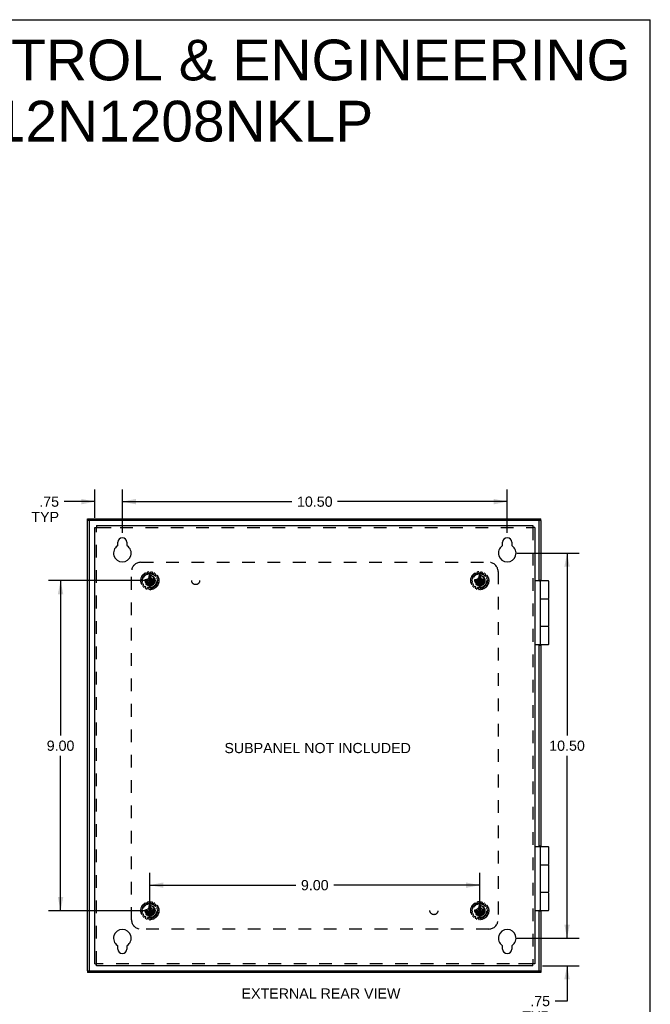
# Model space of a CAD drawing. Header units: inches. Extents: x 0 to 63, y 0 to 40.7.
# Tile 14 of 14: x 45.8 to 63, y 13.9 to 40.7. Entities that reach past the tile are written whole.
import ezdxf

# ---------------------------------------------------------------- set-up
doc = ezdxf.new("R2010")
doc.units = ezdxf.units.IN
doc.header["$LTSCALE"] = 3.462963
doc.header["$MEASUREMENT"] = 0
doc.linetypes.add('HIDDEN', pattern=[0.2, 0.1, -0.1])
doc.layers.get('0').update_dxf_attribs({"linetype": 'CONTINUOUS'})
for name, color, linetype in [('DEFAULT_2', 8, 'HIDDEN'), ('DIMENSIONS', 7, 'CONTINUOUS'), ('DOOR_ASSEMBLY', 7, 'CONTINUOUS'), ('SUBPANEL', 7, 'CONTINUOUS')]:
    doc.layers.add(name, color=color, linetype=linetype)
doc.styles.get("Standard").update_dxf_attribs({"font": 'arial.ttf'})
doc.dimstyles.new('DIMSTYLE_1', dxfattribs={"dimtxt": 0.277778, "dimasz": 0.37037, "dimexe": 0.09, "dimexo": 0.07, "dimgap": 0.0375, "dimtad": 0, "dimtih": 1, "dimtoh": 1, "dimzin": 4, "dimdsep": 46, "dimtxsty": 'Standard', "dimblk": '_FILLED', "dimblk1": '_FILLED', "dimblk2": '_FILLED', "dimcen": 0.09, "dimadec": 3, "dimazin": 1, "dimtfac": 1, "dimtdec": 3, "dimtofl": 0, "dimtmove": 0, "dimatfit": 3, "dimldrblk": '_FILLED', "dimfxl": 0, "dimtolj": 1, "dimtzin": 4, "dimarcsym": 0})

# ---------------------------------------------------------------- blocks, each defined once
blk = doc.blocks.new('_FILLED')
at = {"color": 0, "linetype": 'ByBlock'}
blk.add_solid([(0, 0), (-1, 0.2), (-1, -0.2)], dxfattribs=at)
blk = doc.blocks.new('*D3')
at = {"layer": 'DIMENSIONS', "color": 2, "linetype": 'Continuous'}
for p, q in [((49.19, 25.443), (46.54, 25.443)), ((46.873, 25.443), (46.873, 21.22)), ((46.873, 16.443), (46.873, 20.665)), ((49.19, 16.443), (46.54, 16.443))]:
    blk.add_line(p, q, dxfattribs=at)
at = {"layer": 'DIMENSIONS', "color": 2, "linetype": 'Continuous', "xscale": 0.3703703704, "yscale": 0.3703703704, "zscale": 0.3703703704}
for p, rotation in [((46.873, 25.443), 90), ((46.873, 16.443), 270)]:
    blk.add_blockref('_FILLED', p, dxfattribs=dict(at, rotation=rotation))
at = {"layer": 'DIMENSIONS', "color": 2, "linetype": 'Continuous', "insert": (46.873, 21.081), "char_height": 0.2778, "width": 0.75485, "attachment_point": 2, "line_spacing_factor": 0.9}
blk.add_mtext('9.00', dxfattribs=at)
blk = doc.blocks.new('*D4')
at = {"layer": 'DIMENSIONS', "color": 2, "linetype": 'Continuous'}
for p, q in [((49.309, 16.574), (49.309, 17.472)), ((58.309, 16.574), (58.309, 17.472)), ((49.309, 17.139), (53.293, 17.139)), ((58.309, 17.139), (54.325, 17.139))]:
    blk.add_line(p, q, dxfattribs=at)
at = {"layer": 'DIMENSIONS', "color": 2, "linetype": 'Continuous', "xscale": 0.3703703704, "yscale": 0.3703703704, "zscale": 0.3703703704, "rotation": 180}
blk.add_blockref('_FILLED', (49.309, 17.139), dxfattribs=at)
at = {"layer": 'DIMENSIONS', "color": 2, "linetype": 'Continuous', "xscale": 0.3703703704, "yscale": 0.3703703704, "zscale": 0.3703703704}
blk.add_blockref('_FILLED', (58.309, 17.139), dxfattribs=at)
at = {"layer": 'DIMENSIONS', "color": 2, "linetype": 'Continuous', "insert": (53.809, 17.278), "char_height": 0.2778, "width": 0.75485, "attachment_point": 2, "line_spacing_factor": 0.9}
blk.add_mtext('9.00', dxfattribs=at)
blk = doc.blocks.new('*D8')
at = {"layer": 'DIMENSIONS', "color": 2, "linetype": 'Continuous'}
for p, q in [((48.559, 26.749), (48.559, 27.931)), ((59.059, 26.749), (59.059, 27.931)), ((48.559, 27.598), (53.185, 27.598)), ((59.059, 27.598), (54.433, 27.598))]:
    blk.add_line(p, q, dxfattribs=at)
at = {"layer": 'DIMENSIONS', "color": 2, "linetype": 'Continuous', "xscale": 0.3703703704, "yscale": 0.3703703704, "zscale": 0.3703703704, "rotation": 180}
blk.add_blockref('_FILLED', (48.559, 27.598), dxfattribs=at)
at = {"layer": 'DIMENSIONS', "color": 2, "linetype": 'Continuous', "xscale": 0.3703703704, "yscale": 0.3703703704, "zscale": 0.3703703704}
blk.add_blockref('_FILLED', (59.059, 27.598), dxfattribs=at)
at = {"layer": 'DIMENSIONS', "color": 2, "linetype": 'Continuous', "insert": (53.809, 27.736), "char_height": 0.2778, "width": 0.97067, "attachment_point": 2, "line_spacing_factor": 0.9}
blk.add_mtext('10.50', dxfattribs=at)
blk = doc.blocks.new('*D9')
at = {"layer": 'DIMENSIONS', "color": 2, "linetype": 'Continuous'}
for p, q in [((59.318, 26.193), (61.024, 26.193)), ((60.691, 26.193), (60.691, 21.22)), ((60.691, 15.693), (60.691, 20.665)), ((59.318, 15.693), (61.024, 15.693))]:
    blk.add_line(p, q, dxfattribs=at)
at = {"layer": 'DIMENSIONS', "color": 2, "linetype": 'Continuous', "xscale": 0.3703703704, "yscale": 0.3703703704, "zscale": 0.3703703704}
for p, rotation in [((60.691, 26.193), 90), ((60.691, 15.693), 270)]:
    blk.add_blockref('_FILLED', p, dxfattribs=dict(at, rotation=rotation))
at = {"layer": 'DIMENSIONS', "color": 2, "linetype": 'Continuous', "insert": (60.691, 21.081), "char_height": 0.2778, "width": 0.97067, "attachment_point": 2, "line_spacing_factor": 0.9}
blk.add_mtext('10.50', dxfattribs=at)
blk = doc.blocks.new('*D12')
at = {"layer": 'DIMENSIONS', "color": 2, "linetype": 'Continuous'}
for p, q in [((60.691, 15.693), (60.691, 16.433)), ((59.318, 15.693), (61.024, 15.693)), ((60.02, 14.943), (61.024, 14.943)), ((60.691, 14.943), (60.691, 13.977)), ((60.691, 13.977), (60.367, 13.977))]:
    blk.add_line(p, q, dxfattribs=at)
at = {"layer": 'DIMENSIONS', "color": 2, "linetype": 'Continuous', "xscale": 0.3703703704, "yscale": 0.3703703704, "zscale": 0.3703703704}
for p, rotation in [((60.691, 15.693), 270), ((60.691, 14.943), 90)]:
    blk.add_blockref('_FILLED', p, dxfattribs=dict(at, rotation=rotation))
at = {"layer": 'DIMENSIONS', "color": 2, "linetype": 'Continuous', "insert": (60.228, 14.116), "char_height": 0.2778, "width": 0.75279, "attachment_point": 3, "line_spacing_factor": 0.9}
blk.add_mtext('.75\\PTYP', dxfattribs=at)
blk = doc.blocks.new('*D13')
at = {"layer": 'DIMENSIONS', "color": 2, "linetype": 'Continuous'}
for p, q in [((47.809, 27.154), (47.809, 27.931)), ((48.559, 26.749), (48.559, 27.931)), ((47.809, 27.598), (46.971, 27.598)), ((48.559, 27.598), (49.3, 27.598))]:
    blk.add_line(p, q, dxfattribs=at)
at = {"layer": 'DIMENSIONS', "color": 2, "linetype": 'Continuous', "xscale": 0.3703703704, "yscale": 0.3703703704, "zscale": 0.3703703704}
blk.add_blockref('_FILLED', (47.809, 27.598), dxfattribs=at)
at = {"layer": 'DIMENSIONS', "color": 2, "linetype": 'Continuous', "xscale": 0.3703703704, "yscale": 0.3703703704, "zscale": 0.3703703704, "rotation": 180}
blk.add_blockref('_FILLED', (48.559, 27.598), dxfattribs=at)
at = {"layer": 'DIMENSIONS', "color": 2, "linetype": 'Continuous', "insert": (46.832, 27.736), "char_height": 0.2778, "width": 0.75279, "attachment_point": 3, "line_spacing_factor": 0.9}
blk.add_mtext('.75\\PTYP', dxfattribs=at)

msp = doc.modelspace()

# ---------------------------------------------------------------- linework, layer by layer
at = {"color": 7, "linetype": 'Continuous'}
for p, q in [((0, 40.741), (62.963, 40.741)), ((62.963, 0), (62.963, 40.741)), ((47.809, 26.895), (47.857, 26.895)), ((47.857, 26.943), (47.857, 26.895)), ((59.761, 26.943), (59.761, 26.895)), ((59.809, 26.895), (59.761, 26.895)), ((47.809, 14.991), (47.857, 14.991)), ((47.857, 14.943), (47.857, 14.991)), ((59.809, 14.991), (59.761, 14.991)), ((59.761, 14.943), (59.761, 14.991))]:
    msp.add_line(p, q, dxfattribs=at)
at = {"color": 3, "linetype": 'Continuous'}
for p, q in [((47.809, 14.991), (47.809, 26.895)), ((47.857, 26.943), (59.761, 26.943)), ((59.809, 26.895), (59.809, 14.991)), ((48.434, 26.408), (48.434, 26.49)), ((48.684, 26.49), (48.684, 26.408)), ((58.934, 26.408), (58.934, 26.49)), ((59.184, 26.49), (59.184, 26.408)), ((48.434, 15.396), (48.434, 15.477)), ((48.684, 15.477), (48.684, 15.396)), ((58.934, 15.396), (58.934, 15.477)), ((59.184, 15.477), (59.184, 15.396)), ((59.761, 14.943), (47.857, 14.943))]:
    msp.add_line(p, q, dxfattribs=at)
for centre, radius, start, end in [((48.559, 26.49), 0.125, 0, 180), ((59.059, 26.49), 0.125, 0, 180), ((48.559, 26.193), 0.24, 123.8964, 56.1036), ((48.414, 26.408), 0.02, 303.8964, 360), ((48.704, 26.408), 0.02, 180, 236.1036), ((59.059, 26.193), 0.24, 123.8964, 56.1036), ((58.914, 26.408), 0.02, 303.8964, 360), ((59.204, 26.408), 0.02, 180, 236.1036), ((48.559, 15.693), 0.24, 303.8964, 236.1036), ((59.059, 15.693), 0.24, 303.8964, 236.1036), ((48.414, 15.477), 0.02, 0, 56.1036), ((48.559, 15.396), 0.125, 180, 360), ((48.704, 15.477), 0.02, 123.8964, 180), ((58.914, 15.477), 0.02, 0, 56.1036), ((59.059, 15.396), 0.125, 180, 360), ((59.204, 15.477), 0.02, 123.8964, 180)]:
    msp.add_arc(centre, radius, start, end, dxfattribs=at)
at = {"layer": 'DEFAULT_2', "color": 8, "linetype": 'HIDDEN'}
for p, q in [((47.857, 14.991), (47.857, 26.895)), ((47.857, 26.895), (47.904, 26.895)), ((47.904, 26.895), (48.497, 26.895)), ((48.497, 26.895), (59.761, 26.895)), ((59.761, 26.895), (59.761, 14.991)), ((49.117, 25.526), (49.093, 25.542)), ((49.115, 25.58), (49.141, 25.567)), ((49.115, 25.495), (49.121, 25.514)), ((49.167, 25.596), (49.152, 25.621)), ((49.153, 25.57), (49.166, 25.585)), ((49.188, 25.647), (49.206, 25.625)), ((49.218, 25.622), (49.236, 25.63)), ((49.242, 25.641), (49.238, 25.669)), ((49.291, 25.547), (49.259, 25.492)), ((49.281, 25.678), (49.289, 25.651)), ((49.291, 25.583), (49.291, 25.582)), ((49.291, 25.302), (49.327, 25.583)), ((49.327, 25.302), (49.291, 25.583)), ((49.291, 25.582), (49.291, 25.547)), ((49.291, 25.338), (49.327, 25.547)), ((49.327, 25.338), (49.291, 25.547)), ((49.299, 25.644), (49.319, 25.644)), ((49.327, 25.582), (49.327, 25.583)), ((49.327, 25.547), (49.327, 25.582)), ((49.359, 25.492), (49.327, 25.547)), ((49.329, 25.651), (49.337, 25.678)), ((49.38, 25.669), (49.376, 25.641)), ((49.382, 25.63), (49.4, 25.622)), ((49.412, 25.625), (49.43, 25.647)), ((49.466, 25.621), (49.451, 25.596)), ((49.452, 25.585), (49.465, 25.57)), ((49.477, 25.567), (49.503, 25.58)), ((49.497, 25.514), (49.503, 25.495)), ((49.525, 25.542), (49.501, 25.526)), ((58.117, 25.526), (58.093, 25.542)), ((58.115, 25.58), (58.141, 25.567)), ((58.115, 25.495), (58.121, 25.514)), ((58.167, 25.596), (58.152, 25.621)), ((58.153, 25.57), (58.166, 25.585)), ((58.188, 25.647), (58.206, 25.625)), ((58.218, 25.622), (58.236, 25.63)), ((58.242, 25.641), (58.238, 25.669)), ((58.291, 25.547), (58.259, 25.492)), ((58.281, 25.678), (58.289, 25.651)), ((58.291, 25.302), (58.327, 25.583)), ((58.291, 25.583), (58.291, 25.582)), ((58.327, 25.302), (58.291, 25.583)), ((58.291, 25.582), (58.291, 25.547)), ((58.291, 25.338), (58.327, 25.547)), ((58.327, 25.338), (58.291, 25.547)), ((58.299, 25.644), (58.319, 25.644)), ((58.327, 25.582), (58.327, 25.583)), ((58.327, 25.547), (58.327, 25.582)), ((58.359, 25.492), (58.327, 25.547)), ((58.329, 25.651), (58.337, 25.678)), ((58.38, 25.669), (58.376, 25.641)), ((58.382, 25.63), (58.4, 25.622)), ((58.412, 25.625), (58.43, 25.647)), ((58.466, 25.621), (58.451, 25.596)), ((58.452, 25.585), (58.465, 25.57)), ((58.477, 25.567), (58.503, 25.58)), ((58.497, 25.514), (58.503, 25.495)), ((58.525, 25.542), (58.501, 25.526)), ((49.1, 25.44), (49.072, 25.445)), ((49.076, 25.489), (49.105, 25.488)), ((49.077, 25.391), (49.104, 25.401)), ((49.119, 25.355), (49.091, 25.349)), ((49.11, 25.412), (49.108, 25.432)), ((49.119, 25.301), (49.138, 25.322)), ((49.14, 25.333), (49.13, 25.351)), ((49.171, 25.286), (49.148, 25.268)), ((49.169, 25.461), (49.449, 25.425)), ((49.17, 25.461), (49.169, 25.461)), ((49.169, 25.425), (49.449, 25.461)), ((49.169, 25.425), (49.17, 25.425)), ((49.204, 25.461), (49.17, 25.461)), ((49.17, 25.425), (49.204, 25.425)), ((49.199, 25.274), (49.183, 25.286)), ((49.193, 25.236), (49.202, 25.263)), ((49.259, 25.492), (49.204, 25.461)), ((49.204, 25.461), (49.413, 25.425)), ((49.204, 25.425), (49.413, 25.461)), ((49.204, 25.425), (49.259, 25.393)), ((49.247, 25.243), (49.233, 25.218)), ((49.277, 25.244), (49.257, 25.248)), ((49.259, 25.393), (49.359, 25.492)), ((49.259, 25.492), (49.359, 25.393)), ((49.259, 25.393), (49.291, 25.338)), ((49.291, 25.338), (49.291, 25.303)), ((49.291, 25.303), (49.291, 25.302)), ((49.327, 25.338), (49.359, 25.393)), ((49.327, 25.303), (49.327, 25.338)), ((49.327, 25.302), (49.327, 25.303)), ((49.361, 25.248), (49.341, 25.244)), ((49.413, 25.461), (49.359, 25.492)), ((49.359, 25.393), (49.413, 25.425)), ((49.385, 25.218), (49.371, 25.243)), ((49.448, 25.461), (49.413, 25.461)), ((49.413, 25.425), (49.448, 25.425)), ((49.416, 25.263), (49.425, 25.236)), ((49.435, 25.286), (49.419, 25.274)), ((49.47, 25.268), (49.447, 25.286)), ((49.449, 25.461), (49.448, 25.461)), ((49.448, 25.425), (49.449, 25.425)), ((49.488, 25.351), (49.478, 25.333)), ((49.48, 25.322), (49.499, 25.301)), ((49.527, 25.349), (49.499, 25.355)), ((49.51, 25.432), (49.508, 25.412)), ((49.513, 25.488), (49.542, 25.489)), ((49.514, 25.401), (49.541, 25.391)), ((49.546, 25.445), (49.518, 25.44)), ((58.1, 25.44), (58.072, 25.445)), ((58.076, 25.489), (58.105, 25.488)), ((58.077, 25.391), (58.104, 25.401)), ((58.119, 25.355), (58.091, 25.349)), ((58.11, 25.412), (58.108, 25.432)), ((58.119, 25.301), (58.138, 25.322)), ((58.14, 25.333), (58.13, 25.351)), ((58.171, 25.286), (58.148, 25.268)), ((58.169, 25.425), (58.449, 25.461)), ((58.17, 25.461), (58.169, 25.461)), ((58.169, 25.461), (58.449, 25.425)), ((58.169, 25.425), (58.17, 25.425)), ((58.204, 25.461), (58.17, 25.461)), ((58.17, 25.425), (58.204, 25.425)), ((58.199, 25.274), (58.183, 25.286)), ((58.193, 25.236), (58.202, 25.263)), ((58.259, 25.492), (58.204, 25.461)), ((58.204, 25.425), (58.413, 25.461)), ((58.204, 25.461), (58.413, 25.425)), ((58.204, 25.425), (58.259, 25.393)), ((58.247, 25.243), (58.233, 25.218)), ((58.277, 25.244), (58.257, 25.248)), ((58.259, 25.393), (58.359, 25.492)), ((58.259, 25.492), (58.359, 25.393)), ((58.259, 25.393), (58.291, 25.338)), ((58.291, 25.338), (58.291, 25.303)), ((58.291, 25.303), (58.291, 25.302)), ((58.327, 25.338), (58.359, 25.393)), ((58.327, 25.303), (58.327, 25.338)), ((58.327, 25.302), (58.327, 25.303)), ((58.361, 25.248), (58.341, 25.244)), ((58.413, 25.461), (58.359, 25.492)), ((58.359, 25.393), (58.413, 25.425)), ((58.385, 25.218), (58.371, 25.243)), ((58.448, 25.461), (58.413, 25.461)), ((58.413, 25.425), (58.448, 25.425)), ((58.416, 25.263), (58.425, 25.236)), ((58.435, 25.286), (58.419, 25.274)), ((58.47, 25.268), (58.447, 25.286)), ((58.449, 25.461), (58.448, 25.461)), ((58.448, 25.425), (58.449, 25.425)), ((58.488, 25.351), (58.478, 25.333)), ((58.48, 25.322), (58.499, 25.301)), ((58.527, 25.349), (58.499, 25.355)), ((58.51, 25.432), (58.508, 25.412)), ((58.513, 25.488), (58.542, 25.489)), ((58.514, 25.401), (58.541, 25.391)), ((58.546, 25.445), (58.518, 25.44)), ((49.287, 25.206), (49.285, 25.235)), ((49.333, 25.235), (49.331, 25.206)), ((58.287, 25.206), (58.285, 25.235)), ((58.333, 25.235), (58.331, 25.206)), ((49.242, 16.641), (49.238, 16.669)), ((49.281, 16.678), (49.289, 16.651)), ((49.329, 16.651), (49.337, 16.678)), ((49.38, 16.669), (49.376, 16.641)), ((58.242, 16.641), (58.238, 16.669)), ((58.281, 16.678), (58.289, 16.651)), ((58.329, 16.651), (58.337, 16.678)), ((58.38, 16.669), (58.376, 16.641)), ((49.1, 16.44), (49.072, 16.445)), ((49.076, 16.489), (49.105, 16.488)), ((49.077, 16.391), (49.104, 16.401)), ((49.117, 16.526), (49.093, 16.542)), ((49.11, 16.412), (49.108, 16.432)), ((49.115, 16.58), (49.141, 16.567)), ((49.115, 16.495), (49.121, 16.514)), ((49.167, 16.596), (49.152, 16.621)), ((49.153, 16.57), (49.166, 16.585)), ((49.169, 16.461), (49.449, 16.425)), ((49.17, 16.461), (49.169, 16.461)), ((49.169, 16.425), (49.449, 16.461)), ((49.169, 16.425), (49.17, 16.425)), ((49.204, 16.461), (49.17, 16.461)), ((49.17, 16.425), (49.204, 16.425)), ((49.188, 16.647), (49.206, 16.625)), ((49.259, 16.492), (49.204, 16.461)), ((49.204, 16.461), (49.413, 16.425)), ((49.204, 16.425), (49.413, 16.461)), ((49.204, 16.425), (49.259, 16.393)), ((49.218, 16.622), (49.236, 16.63)), ((49.291, 16.547), (49.259, 16.492)), ((49.259, 16.492), (49.359, 16.393)), ((49.259, 16.393), (49.359, 16.492)), ((49.259, 16.393), (49.291, 16.338)), ((49.327, 16.302), (49.291, 16.583)), ((49.291, 16.583), (49.291, 16.582)), ((49.291, 16.302), (49.327, 16.583)), ((49.291, 16.582), (49.291, 16.547)), ((49.327, 16.338), (49.291, 16.547)), ((49.291, 16.338), (49.327, 16.547)), ((49.299, 16.644), (49.319, 16.644)), ((49.327, 16.582), (49.327, 16.583)), ((49.327, 16.547), (49.327, 16.582)), ((49.359, 16.492), (49.327, 16.547)), ((49.327, 16.338), (49.359, 16.393)), ((49.413, 16.461), (49.359, 16.492)), ((49.359, 16.393), (49.413, 16.425)), ((49.382, 16.63), (49.4, 16.622)), ((49.412, 16.625), (49.43, 16.647)), ((49.448, 16.461), (49.413, 16.461)), ((49.413, 16.425), (49.448, 16.425)), ((49.449, 16.461), (49.448, 16.461)), ((49.448, 16.425), (49.449, 16.425)), ((49.466, 16.621), (49.451, 16.596)), ((49.452, 16.585), (49.465, 16.57)), ((49.477, 16.567), (49.503, 16.58)), ((49.497, 16.514), (49.503, 16.495)), ((49.525, 16.542), (49.501, 16.526)), ((49.51, 16.432), (49.508, 16.412)), ((49.513, 16.488), (49.542, 16.489)), ((49.514, 16.401), (49.541, 16.391)), ((49.546, 16.445), (49.518, 16.44)), ((58.1, 16.44), (58.072, 16.445)), ((58.076, 16.489), (58.105, 16.488)), ((58.077, 16.391), (58.104, 16.401)), ((58.117, 16.526), (58.093, 16.542)), ((58.11, 16.412), (58.108, 16.432)), ((58.115, 16.58), (58.141, 16.567)), ((58.115, 16.495), (58.121, 16.514)), ((58.167, 16.596), (58.152, 16.621)), ((58.153, 16.57), (58.166, 16.585)), ((58.169, 16.425), (58.449, 16.461)), ((58.17, 16.461), (58.169, 16.461)), ((58.169, 16.461), (58.449, 16.425)), ((58.169, 16.425), (58.17, 16.425)), ((58.204, 16.461), (58.17, 16.461)), ((58.17, 16.425), (58.204, 16.425)), ((58.188, 16.647), (58.206, 16.625)), ((58.259, 16.492), (58.204, 16.461)), ((58.204, 16.425), (58.413, 16.461)), ((58.204, 16.461), (58.413, 16.425)), ((58.204, 16.425), (58.259, 16.393)), ((58.218, 16.622), (58.236, 16.63)), ((58.291, 16.547), (58.259, 16.492)), ((58.259, 16.492), (58.359, 16.393)), ((58.259, 16.393), (58.359, 16.492)), ((58.259, 16.393), (58.291, 16.338)), ((58.327, 16.302), (58.291, 16.583)), ((58.291, 16.583), (58.291, 16.582)), ((58.291, 16.302), (58.327, 16.583)), ((58.291, 16.582), (58.291, 16.547)), ((58.327, 16.338), (58.291, 16.547)), ((58.291, 16.338), (58.327, 16.547)), ((58.299, 16.644), (58.319, 16.644)), ((58.327, 16.582), (58.327, 16.583)), ((58.327, 16.547), (58.327, 16.582)), ((58.359, 16.492), (58.327, 16.547)), ((58.327, 16.338), (58.359, 16.393)), ((58.413, 16.461), (58.359, 16.492)), ((58.359, 16.393), (58.413, 16.425)), ((58.382, 16.63), (58.4, 16.622)), ((58.412, 16.625), (58.43, 16.647)), ((58.448, 16.461), (58.413, 16.461)), ((58.413, 16.425), (58.448, 16.425)), ((58.449, 16.461), (58.448, 16.461)), ((58.448, 16.425), (58.449, 16.425)), ((58.466, 16.621), (58.451, 16.596)), ((58.452, 16.585), (58.465, 16.57)), ((58.477, 16.567), (58.503, 16.58)), ((58.497, 16.514), (58.503, 16.495)), ((58.525, 16.542), (58.501, 16.526)), ((58.51, 16.432), (58.508, 16.412)), ((58.513, 16.488), (58.542, 16.489)), ((58.514, 16.401), (58.541, 16.391)), ((58.546, 16.445), (58.518, 16.44)), ((49.119, 16.355), (49.091, 16.349)), ((49.119, 16.301), (49.138, 16.322)), ((49.14, 16.333), (49.13, 16.351)), ((49.171, 16.286), (49.148, 16.268)), ((49.199, 16.274), (49.183, 16.286)), ((49.193, 16.236), (49.202, 16.263)), ((49.247, 16.243), (49.233, 16.218)), ((49.277, 16.244), (49.257, 16.248)), ((49.287, 16.206), (49.285, 16.235)), ((49.291, 16.338), (49.291, 16.303)), ((49.291, 16.303), (49.291, 16.302)), ((49.327, 16.303), (49.327, 16.338)), ((49.327, 16.302), (49.327, 16.303)), ((49.333, 16.235), (49.331, 16.206)), ((49.361, 16.248), (49.341, 16.244)), ((49.385, 16.218), (49.371, 16.243)), ((49.416, 16.263), (49.425, 16.236)), ((49.435, 16.286), (49.419, 16.274)), ((49.47, 16.268), (49.447, 16.286)), ((49.488, 16.351), (49.478, 16.333)), ((49.48, 16.322), (49.499, 16.301)), ((49.527, 16.349), (49.499, 16.355)), ((58.119, 16.355), (58.091, 16.349)), ((58.119, 16.301), (58.138, 16.322)), ((58.14, 16.333), (58.13, 16.351)), ((58.171, 16.286), (58.148, 16.268)), ((58.199, 16.274), (58.183, 16.286)), ((58.193, 16.236), (58.202, 16.263)), ((58.247, 16.243), (58.233, 16.218)), ((58.277, 16.244), (58.257, 16.248)), ((58.287, 16.206), (58.285, 16.235)), ((58.291, 16.338), (58.291, 16.303)), ((58.291, 16.303), (58.291, 16.302)), ((58.327, 16.303), (58.327, 16.338)), ((58.327, 16.302), (58.327, 16.303)), ((58.333, 16.235), (58.331, 16.206)), ((58.361, 16.248), (58.341, 16.244)), ((58.385, 16.218), (58.371, 16.243)), ((58.416, 16.263), (58.425, 16.236)), ((58.435, 16.286), (58.419, 16.274)), ((58.47, 16.268), (58.447, 16.286)), ((58.488, 16.351), (58.478, 16.333)), ((58.48, 16.322), (58.499, 16.301)), ((58.527, 16.349), (58.499, 16.355)), ((59.121, 14.991), (47.857, 14.991)), ((59.714, 14.991), (59.121, 14.991)), ((59.761, 14.991), (59.714, 14.991))]:
    msp.add_line(p, q, dxfattribs=at)
for points in [[(49.327, 25.583), (49.321, 25.583), (49.315, 25.583), (49.309, 25.583), (49.303, 25.583), (49.297, 25.583), (49.291, 25.583)], [(58.327, 25.583), (58.321, 25.583), (58.315, 25.583), (58.309, 25.583), (58.303, 25.583), (58.297, 25.583), (58.291, 25.583)], [(49.169, 25.461), (49.169, 25.458), (49.169, 25.455), (49.169, 25.452), (49.169, 25.449), (49.168, 25.446), (49.168, 25.443)], [(49.168, 25.443), (49.168, 25.44), (49.169, 25.437), (49.169, 25.434), (49.169, 25.431), (49.169, 25.428), (49.169, 25.425)], [(49.291, 25.302), (49.297, 25.302), (49.303, 25.302), (49.309, 25.302), (49.315, 25.302), (49.321, 25.302), (49.327, 25.302)], [(49.449, 25.443), (49.449, 25.446), (49.449, 25.449), (49.449, 25.452), (49.449, 25.455), (49.449, 25.458), (49.449, 25.461)], [(49.449, 25.425), (49.449, 25.428), (49.449, 25.431), (49.449, 25.434), (49.449, 25.437), (49.449, 25.44), (49.449, 25.443)], [(58.169, 25.461), (58.169, 25.458), (58.169, 25.455), (58.169, 25.452), (58.169, 25.449), (58.168, 25.446), (58.168, 25.443)], [(58.168, 25.443), (58.168, 25.44), (58.169, 25.437), (58.169, 25.434), (58.169, 25.431), (58.169, 25.428), (58.169, 25.425)], [(58.291, 25.302), (58.297, 25.302), (58.303, 25.302), (58.309, 25.302), (58.315, 25.302), (58.321, 25.302), (58.327, 25.302)], [(58.449, 25.443), (58.449, 25.446), (58.449, 25.449), (58.449, 25.452), (58.449, 25.455), (58.449, 25.458), (58.449, 25.461)], [(58.449, 25.425), (58.449, 25.428), (58.449, 25.431), (58.449, 25.434), (58.449, 25.437), (58.449, 25.44), (58.449, 25.443)], [(49.169, 16.461), (49.169, 16.458), (49.169, 16.455), (49.169, 16.452), (49.169, 16.449), (49.168, 16.446), (49.168, 16.443)], [(49.168, 16.443), (49.168, 16.44), (49.169, 16.437), (49.169, 16.434), (49.169, 16.431), (49.169, 16.428), (49.169, 16.425)], [(49.327, 16.583), (49.321, 16.583), (49.315, 16.583), (49.309, 16.583), (49.303, 16.583), (49.297, 16.583), (49.291, 16.583)], [(49.449, 16.443), (49.449, 16.446), (49.449, 16.449), (49.449, 16.452), (49.449, 16.455), (49.449, 16.458), (49.449, 16.461)], [(49.449, 16.425), (49.449, 16.428), (49.449, 16.431), (49.449, 16.434), (49.449, 16.437), (49.449, 16.44), (49.449, 16.443)], [(58.169, 16.461), (58.169, 16.458), (58.169, 16.455), (58.169, 16.452), (58.169, 16.449), (58.168, 16.446), (58.168, 16.443)], [(58.168, 16.443), (58.168, 16.44), (58.169, 16.437), (58.169, 16.434), (58.169, 16.431), (58.169, 16.428), (58.169, 16.425)], [(58.327, 16.583), (58.321, 16.583), (58.315, 16.583), (58.309, 16.583), (58.303, 16.583), (58.297, 16.583), (58.291, 16.583)], [(58.449, 16.443), (58.449, 16.446), (58.449, 16.449), (58.449, 16.452), (58.449, 16.455), (58.449, 16.458), (58.449, 16.461)], [(58.449, 16.425), (58.449, 16.428), (58.449, 16.431), (58.449, 16.434), (58.449, 16.437), (58.449, 16.44), (58.449, 16.443)], [(49.291, 16.302), (49.297, 16.302), (49.303, 16.302), (49.309, 16.302), (49.315, 16.302), (49.321, 16.302), (49.327, 16.302)], [(58.291, 16.302), (58.297, 16.302), (58.303, 16.302), (58.309, 16.302), (58.315, 16.302), (58.321, 16.302), (58.327, 16.302)]]:
    msp.add_lwpolyline(points, dxfattribs=at)
for centre, radius in [((49.309, 25.443), 0.246), ((49.309, 25.443), 0.201), ((49.309, 25.443), 0.188), ((49.309, 25.443), 0.143), ((49.309, 25.443), 0.128), ((49.309, 25.443), 0.125), ((49.309, 25.443), 0.124), ((49.309, 25.443), 0.114), ((49.309, 25.443), 0.102), ((49.309, 25.443), 0.1), ((58.309, 25.443), 0.246), ((58.309, 25.443), 0.201), ((58.309, 25.443), 0.188), ((58.309, 25.443), 0.143), ((58.309, 25.443), 0.128), ((58.309, 25.443), 0.125), ((58.309, 25.443), 0.124), ((58.309, 25.443), 0.114), ((58.309, 25.443), 0.102), ((58.309, 25.443), 0.1), ((49.309, 16.443), 0.246), ((58.309, 16.443), 0.246), ((49.309, 16.443), 0.201), ((49.309, 16.443), 0.188), ((49.309, 16.443), 0.143), ((49.309, 16.443), 0.128), ((49.309, 16.443), 0.125), ((49.309, 16.443), 0.124), ((49.309, 16.443), 0.114), ((49.309, 16.443), 0.102), ((49.309, 16.443), 0.1), ((58.309, 16.443), 0.201), ((58.309, 16.443), 0.188), ((58.309, 16.443), 0.143), ((58.309, 16.443), 0.128), ((58.309, 16.443), 0.125), ((58.309, 16.443), 0.124), ((58.309, 16.443), 0.114), ((58.309, 16.443), 0.102), ((58.309, 16.443), 0.1)]:
    msp.add_circle(centre, radius, dxfattribs=at)
for centre, start, end in [((49.099, 25.55), 152.9326, 235.8493), ((49.111, 25.571), 64.1507, 147.0674), ((49.111, 25.517), 342, 55.8493), ((49.146, 25.576), 244.1507, 318), ((49.161, 25.626), 128.9326, 211.8493), ((49.159, 25.591), 318, 31.8493), ((49.18, 25.64), 40.1507, 123.0674), ((49.214, 25.631), 220.1507, 294), ((49.232, 25.639), 294, 7.8493), ((49.248, 25.671), 104.9326, 187.8493), ((49.272, 25.676), 16.1507, 99.0674), ((49.299, 25.654), 196.1507, 270), ((49.319, 25.654), 270, 343.8493), ((49.346, 25.676), 80.9326, 163.8493), ((49.37, 25.671), 352.1507, 75.0674), ((49.386, 25.639), 172.1507, 246), ((49.404, 25.631), 246, 319.8493), ((49.438, 25.64), 56.9326, 139.8493), ((49.459, 25.591), 148.1507, 222), ((49.457, 25.626), 328.1507, 51.0674), ((49.472, 25.576), 222, 295.8493), ((49.507, 25.517), 124.1507, 198), ((49.507, 25.571), 32.9326, 115.8493), ((49.519, 25.55), 304.1507, 27.0674), ((58.099, 25.55), 152.9326, 235.8493), ((58.111, 25.571), 64.1507, 147.0674), ((58.111, 25.517), 342, 55.8493), ((58.146, 25.576), 244.1507, 318), ((58.161, 25.626), 128.9326, 211.8493), ((58.159, 25.591), 318, 31.8493), ((58.18, 25.64), 40.1507, 123.0674), ((58.214, 25.631), 220.1507, 294), ((58.232, 25.639), 294, 7.8493), ((58.248, 25.671), 104.9326, 187.8493), ((58.272, 25.676), 16.1507, 99.0674), ((58.299, 25.654), 196.1507, 270), ((58.319, 25.654), 270, 343.8493), ((58.346, 25.676), 80.9326, 163.8493), ((58.37, 25.671), 352.1507, 75.0674), ((58.386, 25.639), 172.1507, 246), ((58.404, 25.631), 246, 319.8493), ((58.438, 25.64), 56.9326, 139.8493), ((58.459, 25.591), 148.1507, 222), ((58.457, 25.626), 328.1507, 51.0674), ((58.472, 25.576), 222, 295.8493), ((58.507, 25.517), 124.1507, 198), ((58.507, 25.571), 32.9326, 115.8493), ((58.519, 25.55), 304.1507, 27.0674), ((49.073, 25.455), 176.9326, 259.8493), ((49.076, 25.479), 88.1507, 171.0674), ((49.081, 25.381), 112.1507, 195.0674), ((49.089, 25.358), 200.9326, 283.8493), ((49.098, 25.43), 6, 79.8493), ((49.1, 25.411), 292.1507, 6), ((49.105, 25.498), 268.1507, 342), ((49.126, 25.294), 136.1507, 219.0674), ((49.121, 25.346), 30, 103.8493), ((49.142, 25.276), 224.9326, 307.8493), ((49.131, 25.328), 316.1507, 30), ((49.177, 25.278), 54, 127.8493), ((49.193, 25.266), 340.1507, 54), ((49.255, 25.238), 78, 151.8493), ((49.275, 25.234), 4.1507, 78), ((49.343, 25.234), 102, 175.8493), ((49.363, 25.238), 28.1507, 102), ((49.425, 25.266), 126, 199.8493), ((49.441, 25.278), 52.1507, 126), ((49.476, 25.276), 232.1507, 315.0674), ((49.487, 25.328), 150, 223.8493), ((49.497, 25.346), 76.1507, 150), ((49.492, 25.294), 320.9326, 43.8493), ((49.513, 25.498), 198, 271.8493), ((49.518, 25.411), 174, 247.8493), ((49.52, 25.43), 100.1507, 174), ((49.529, 25.358), 256.1507, 339.0674), ((49.537, 25.381), 344.9326, 67.8493), ((49.542, 25.479), 8.9326, 91.8493), ((49.545, 25.455), 280.1507, 3.0674), ((58.073, 25.455), 176.9326, 259.8493), ((58.076, 25.479), 88.1507, 171.0674), ((58.081, 25.381), 112.1507, 195.0674), ((58.089, 25.358), 200.9326, 283.8493), ((58.098, 25.43), 6, 79.8493), ((58.1, 25.411), 292.1507, 6), ((58.105, 25.498), 268.1507, 342), ((58.126, 25.294), 136.1507, 219.0674), ((58.121, 25.346), 30, 103.8493), ((58.142, 25.276), 224.9326, 307.8493), ((58.131, 25.328), 316.1507, 30), ((58.177, 25.278), 54, 127.8493), ((58.193, 25.266), 340.1507, 54), ((58.255, 25.238), 78, 151.8493), ((58.275, 25.234), 4.1507, 78), ((58.343, 25.234), 102, 175.8493), ((58.363, 25.238), 28.1507, 102), ((58.425, 25.266), 126, 199.8493), ((58.441, 25.278), 52.1507, 126), ((58.476, 25.276), 232.1507, 315.0674), ((58.487, 25.328), 150, 223.8493), ((58.497, 25.346), 76.1507, 150), ((58.492, 25.294), 320.9326, 43.8493), ((58.513, 25.498), 198, 271.8493), ((58.518, 25.411), 174, 247.8493), ((58.52, 25.43), 100.1507, 174), ((58.529, 25.358), 256.1507, 339.0674), ((58.537, 25.381), 344.9326, 67.8493), ((58.542, 25.479), 8.9326, 91.8493), ((58.545, 25.455), 280.1507, 3.0674), ((49.202, 25.232), 160.1507, 243.0674), ((49.224, 25.222), 248.9326, 331.8493), ((49.297, 25.207), 184.1507, 267.0674), ((49.321, 25.207), 272.9326, 355.8493), ((49.394, 25.222), 208.1507, 291.0674), ((49.416, 25.232), 296.9326, 19.8493), ((58.202, 25.232), 160.1507, 243.0674), ((58.224, 25.222), 248.9326, 331.8493), ((58.297, 25.207), 184.1507, 267.0674), ((58.321, 25.207), 272.9326, 355.8493), ((58.394, 25.222), 208.1507, 291.0674), ((58.416, 25.232), 296.9326, 19.8493), ((49.18, 16.64), 40.1507, 123.0674), ((49.248, 16.671), 104.9326, 187.8493), ((49.272, 16.676), 16.1507, 99.0674), ((49.299, 16.654), 196.1507, 270), ((49.319, 16.654), 270, 343.8493), ((49.346, 16.676), 80.9326, 163.8493), ((49.37, 16.671), 352.1507, 75.0674), ((49.438, 16.64), 56.9326, 139.8493), ((58.18, 16.64), 40.1507, 123.0674), ((58.248, 16.671), 104.9326, 187.8493), ((58.272, 16.676), 16.1507, 99.0674), ((58.299, 16.654), 196.1507, 270), ((58.319, 16.654), 270, 343.8493), ((58.346, 16.676), 80.9326, 163.8493), ((58.37, 16.671), 352.1507, 75.0674), ((58.438, 16.64), 56.9326, 139.8493), ((49.073, 16.455), 176.9326, 259.8493), ((49.076, 16.479), 88.1507, 171.0674), ((49.081, 16.381), 112.1507, 195.0674), ((49.099, 16.55), 152.9326, 235.8493), ((49.098, 16.43), 6, 79.8493), ((49.111, 16.571), 64.1507, 147.0674), ((49.1, 16.411), 292.1507, 6), ((49.105, 16.498), 268.1507, 342), ((49.111, 16.517), 342, 55.8493), ((49.146, 16.576), 244.1507, 318), ((49.161, 16.626), 128.9326, 211.8493), ((49.159, 16.591), 318, 31.8493), ((49.214, 16.631), 220.1507, 294), ((49.232, 16.639), 294, 7.8493), ((49.386, 16.639), 172.1507, 246), ((49.404, 16.631), 246, 319.8493), ((49.459, 16.591), 148.1507, 222), ((49.457, 16.626), 328.1507, 51.0674), ((49.472, 16.576), 222, 295.8493), ((49.507, 16.517), 124.1507, 198), ((49.507, 16.571), 32.9326, 115.8493), ((49.513, 16.498), 198, 271.8493), ((49.518, 16.411), 174, 247.8493), ((49.52, 16.43), 100.1507, 174), ((49.519, 16.55), 304.1507, 27.0674), ((49.537, 16.381), 344.9326, 67.8493), ((49.542, 16.479), 8.9326, 91.8493), ((49.545, 16.455), 280.1507, 3.0674), ((58.073, 16.455), 176.9326, 259.8493), ((58.076, 16.479), 88.1507, 171.0674), ((58.081, 16.381), 112.1507, 195.0674), ((58.099, 16.55), 152.9326, 235.8493), ((58.098, 16.43), 6, 79.8493), ((58.111, 16.571), 64.1507, 147.0674), ((58.1, 16.411), 292.1507, 6), ((58.105, 16.498), 268.1507, 342), ((58.111, 16.517), 342, 55.8493), ((58.146, 16.576), 244.1507, 318), ((58.161, 16.626), 128.9326, 211.8493), ((58.159, 16.591), 318, 31.8493), ((58.214, 16.631), 220.1507, 294), ((58.232, 16.639), 294, 7.8493), ((58.386, 16.639), 172.1507, 246), ((58.404, 16.631), 246, 319.8493), ((58.459, 16.591), 148.1507, 222), ((58.457, 16.626), 328.1507, 51.0674), ((58.472, 16.576), 222, 295.8493), ((58.507, 16.517), 124.1507, 198), ((58.507, 16.571), 32.9326, 115.8493), ((58.513, 16.498), 198, 271.8493), ((58.518, 16.411), 174, 247.8493), ((58.52, 16.43), 100.1507, 174), ((58.519, 16.55), 304.1507, 27.0674), ((58.537, 16.381), 344.9326, 67.8493), ((58.542, 16.479), 8.9326, 91.8493), ((58.545, 16.455), 280.1507, 3.0674), ((49.089, 16.358), 200.9326, 283.8493), ((49.126, 16.294), 136.1507, 219.0674), ((49.121, 16.346), 30, 103.8493), ((49.142, 16.276), 224.9326, 307.8493), ((49.131, 16.328), 316.1507, 30), ((49.177, 16.278), 54, 127.8493), ((49.202, 16.232), 160.1507, 243.0674), ((49.193, 16.266), 340.1507, 54), ((49.224, 16.222), 248.9326, 331.8493), ((49.255, 16.238), 78, 151.8493), ((49.275, 16.234), 4.1507, 78), ((49.297, 16.207), 184.1507, 267.0674), ((49.321, 16.207), 272.9326, 355.8493), ((49.343, 16.234), 102, 175.8493), ((49.363, 16.238), 28.1507, 102), ((49.394, 16.222), 208.1507, 291.0674), ((49.425, 16.266), 126, 199.8493), ((49.416, 16.232), 296.9326, 19.8493), ((49.441, 16.278), 52.1507, 126), ((49.476, 16.276), 232.1507, 315.0674), ((49.487, 16.328), 150, 223.8493), ((49.497, 16.346), 76.1507, 150), ((49.492, 16.294), 320.9326, 43.8493), ((49.529, 16.358), 256.1507, 339.0674), ((58.089, 16.358), 200.9326, 283.8493), ((58.126, 16.294), 136.1507, 219.0674), ((58.121, 16.346), 30, 103.8493), ((58.142, 16.276), 224.9326, 307.8493), ((58.131, 16.328), 316.1507, 30), ((58.177, 16.278), 54, 127.8493), ((58.202, 16.232), 160.1507, 243.0674), ((58.193, 16.266), 340.1507, 54), ((58.224, 16.222), 248.9326, 331.8493), ((58.255, 16.238), 78, 151.8493), ((58.275, 16.234), 4.1507, 78), ((58.297, 16.207), 184.1507, 267.0674), ((58.321, 16.207), 272.9326, 355.8493), ((58.343, 16.234), 102, 175.8493), ((58.363, 16.238), 28.1507, 102), ((58.394, 16.222), 208.1507, 291.0674), ((58.425, 16.266), 126, 199.8493), ((58.416, 16.232), 296.9326, 19.8493), ((58.441, 16.278), 52.1507, 126), ((58.476, 16.276), 232.1507, 315.0674), ((58.487, 16.328), 150, 223.8493), ((58.497, 16.346), 76.1507, 150), ((58.492, 16.294), 320.9326, 43.8493), ((58.529, 16.358), 256.1507, 339.0674)]:
    msp.add_arc(centre, 0.01, start, end, dxfattribs=at)
at = {"layer": 'DOOR_ASSEMBLY', "color": 7, "linetype": 'Continuous'}
for p, q in [((47.604, 27.082), (47.604, 27.13)), ((59.979, 27.082), (59.979, 27.13)), ((59.979, 27.082), (47.604, 27.082)), ((47.652, 27.082), (47.652, 14.803)), ((59.931, 25.443), (59.931, 27.082)), ((59.809, 25.443), (60.172, 25.443)), ((59.931, 25.458), (59.979, 25.458)), ((59.954, 25.423), (59.954, 23.713)), ((60.192, 24.963), (60.192, 25.423)), ((59.96, 24.943), (60.172, 24.943)), ((60.176, 24.938), (59.974, 24.938)), ((60.117, 24.938), (60.117, 24.943)), ((60.124, 24.943), (60.124, 24.938)), ((60.196, 24.218), (60.196, 24.918)), ((60.172, 24.193), (59.96, 24.193)), ((59.961, 24.193), (59.961, 24.193)), ((59.974, 24.198), (60.176, 24.198)), ((60.117, 24.193), (60.117, 24.198)), ((60.124, 24.198), (60.124, 24.193)), ((60.192, 23.713), (60.192, 24.173)), ((60.172, 23.693), (59.809, 23.693)), ((59.931, 18.193), (59.931, 23.693)), ((59.979, 23.678), (59.931, 23.678)), ((59.809, 18.193), (60.172, 18.193)), ((59.931, 18.208), (59.979, 18.208)), ((59.954, 18.173), (59.954, 16.463)), ((60.192, 17.713), (60.192, 18.173)), ((59.96, 17.693), (60.172, 17.693)), ((60.176, 17.688), (59.974, 17.688)), ((60.117, 17.688), (60.117, 17.693)), ((60.124, 17.693), (60.124, 17.688)), ((60.196, 16.968), (60.196, 17.668)), ((60.172, 16.943), (59.96, 16.943)), ((59.961, 16.943), (59.961, 16.943)), ((59.974, 16.948), (60.176, 16.948)), ((60.117, 16.943), (60.117, 16.948)), ((60.124, 16.948), (60.124, 16.943)), ((60.192, 16.463), (60.192, 16.923)), ((60.172, 16.443), (59.809, 16.443)), ((59.931, 14.803), (59.931, 16.443)), ((59.979, 16.428), (59.931, 16.428)), ((47.604, 14.803), (47.604, 14.755)), ((47.604, 14.803), (59.979, 14.803)), ((59.979, 14.803), (59.979, 14.755))]:
    msp.add_line(p, q, dxfattribs=at)
at = {"layer": 'DOOR_ASSEMBLY', "color": 3, "linetype": 'Continuous'}
for p, q in [((47.604, 27.13), (59.979, 27.13)), ((47.604, 14.803), (47.604, 27.082)), ((59.979, 27.082), (59.979, 25.443)), ((59.979, 23.693), (59.979, 18.193)), ((59.979, 16.443), (59.979, 14.803)), ((59.979, 14.755), (47.604, 14.755))]:
    msp.add_line(p, q, dxfattribs=at)
at = {"layer": 'DOOR_ASSEMBLY', "color": 7, "linetype": 'Continuous'}
for centre, start, end in [((59.934, 25.423), 0, 90), ((60.172, 25.423), 0, 90), ((59.974, 24.958), 180.0002, 270), ((60.172, 24.963), 270, 360), ((60.176, 24.918), 0, 90), ((59.974, 24.178), 90, 179.9998), ((60.172, 24.173), 0, 90), ((60.176, 24.218), 270, 360), ((59.934, 23.713), 270, 360), ((60.172, 23.713), 270, 360), ((59.934, 18.173), 0, 90), ((60.172, 18.173), 0, 90), ((59.974, 17.708), 180.0002, 270), ((60.172, 17.713), 270, 360), ((60.176, 17.668), 0, 90), ((59.974, 16.928), 90, 179.9998), ((60.172, 16.923), 0, 90), ((60.176, 16.968), 270, 360), ((59.934, 16.463), 270, 360), ((60.172, 16.463), 270, 360)]:
    msp.add_arc(centre, 0.02, start, end, dxfattribs=at)
at = {"layer": 'SUBPANEL', "color": 8, "linetype": 'HIDDEN'}
for p, q in [((49.059, 25.943), (58.559, 25.943)), ((48.809, 16.193), (48.809, 25.693)), ((58.809, 25.693), (58.809, 16.193)), ((58.559, 15.943), (49.059, 15.943))]:
    msp.add_line(p, q, dxfattribs=at)
for centre, radius in [((49.309, 25.443), 0.141), ((50.559, 25.443), 0.109), ((58.309, 25.443), 0.141), ((49.309, 16.443), 0.141), ((57.059, 16.443), 0.109), ((58.309, 16.443), 0.141)]:
    msp.add_circle(centre, radius, dxfattribs=at)
for centre, start, end in [((49.059, 25.693), 90, 180), ((58.559, 25.693), 0, 90), ((49.059, 16.193), 180, 270), ((58.559, 16.193), 270, 360)]:
    msp.add_arc(centre, 0.25, start, end, dxfattribs=at)

# ---------------------------------------------------------------- texts
at = {"layer": 'DIMENSIONS', "color": 2, "linetype": 'Continuous', "attachment_point": 2, "line_spacing_factor": 0.9}
for s, insert, char_height, width in [('SAGINAW CONTROL & ENGINEERING\\PSCE-12N1208NKLP', (48.373, 40.197), 1.11111, 28.06278), ('SUBPANEL NOT INCLUDED', (53.887, 21.017), 0.27778, 5.07951), ('EXTERNAL REAR VIEW', (53.978, 14.324), 0.27778, 4.32466)]:
    msp.add_mtext(s, dxfattribs=dict(at, insert=insert, char_height=char_height, width=width))

# ---------------------------------------------------------------- dimensions: what is measured, and where the dimension line sits
at = {"layer": 'DIMENSIONS', "color": 2, "linetype": 'Continuous'}
dim = msp.add_linear_dim(base=(48.559, 27.598), p1=(47.809, 27.084), p2=(48.559, 26.679), text='<>\\PTYP', dimstyle='DIMSTYLE_1', dxfattribs=at)
dim.commit()
dim.dimension.update_dxf_attribs({"geometry": '*D13', "text_midpoint": (46.456, 27.389), "dimtype": 160})
for base, p1, p2, angle, picture, middle in [((48.559, 27.598), (59.059, 26.679), (48.559, 26.679), 180, '*D8', (53.821, 27.596)), ((60.691, 15.693), (59.248, 26.193), (59.248, 15.693), 270, '*D9', (60.703, 20.941)), ((46.873, 16.443), (49.26, 25.443), (49.26, 16.443), 270, '*D3', (46.872, 20.941))]:
    dim = msp.add_linear_dim(base=base, p1=p1, p2=p2, angle=angle, dimstyle='DIMSTYLE_1', dxfattribs=at)
    dim.commit()
    dim.dimension.update_dxf_attribs({"geometry": picture, "text_midpoint": middle, "dimtype": 160})
dim = msp.add_linear_dim(base=(58.309, 17.139), p1=(49.309, 16.504), p2=(58.309, 16.504), dimstyle='DIMSTYLE_1', dxfattribs=at)
dim.commit()
dim.dimension.update_dxf_attribs({"geometry": '*D4', "text_midpoint": (53.808, 17.137), "dimtype": 160})
dim = msp.add_linear_dim(base=(60.691, 15.693), p1=(59.95, 14.943), p2=(59.248, 15.693), angle=90, text='<>\\PTYP', dimstyle='DIMSTYLE_1', dxfattribs=at)
dim.commit()
dim.dimension.update_dxf_attribs({"geometry": '*D12', "text_midpoint": (59.852, 13.768), "dimtype": 160})

doc.saveas('drawing.dxf')
